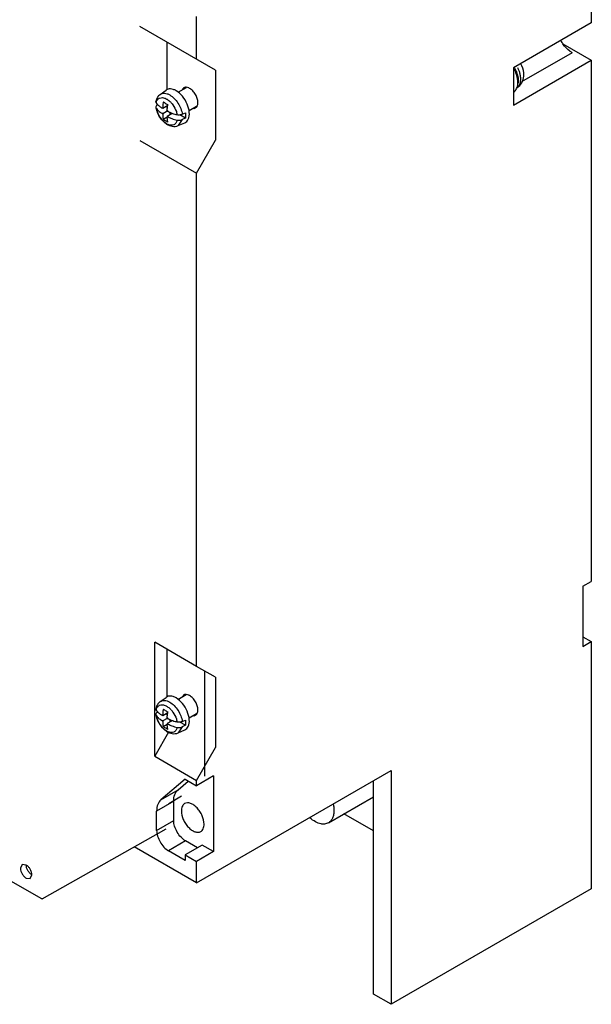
# Model space of a CAD drawing. Header units: millimetres. Extents: x 39 to 278, y 34 to 408.
# Tile 3 of 5: x 171 to 278, y 34 to 217. Entities that reach past the tile are written whole.
import ezdxf

# ---------------------------------------------------------------- set-up
doc = ezdxf.new("R2010")
doc.units = ezdxf.units.MM
doc.header["$LTSCALE"] = 28.735531
doc.layers.get('0').update_dxf_attribs({"linetype": 'CONTINUOUS'})
doc.layers.add('INTFCLR_79', color=7, linetype='CONTINUOUS')

msp = doc.modelspace()

# ---------------------------------------------------------------- linework, layer by layer
at = {"color": 7, "linetype": 'Continuous'}
for p, q in [((277.86, 264.87), (277.86, 216.78)), ((204.32, 210.05), (204.32, 218.01)), ((277.86, 216.78), (263.36, 208.41)), ((207.86, 208), (193.77, 216.14)), ((198.79, 213.24), (198.79, 204.36)), ((272.54, 212.91), (277.86, 209.84)), ((274.28, 211.25), (264.83, 205.8)), ((263.36, 201.47), (277.86, 209.84)), ((277.86, 209.84), (277.86, 112.77)), ((207.86, 208), (207.86, 194.94)), ((263.36, 208.41), (263.36, 201.47)), ((197.55, 203.48), (198.64, 204.28)), ((202.42, 204.73), (200.85, 203.82)), ((196.76, 201.07), (196.81, 200.94)), ((196.99, 201.49), (197.07, 201.55)), ((198.03, 200.86), (197.88, 200.94)), ((198.03, 199.88), (197.88, 199.96)), ((198.95, 201.39), (198.03, 200.86)), ((198.03, 200.86), (198.03, 201.02)), ((198.87, 200.37), (198.03, 199.88)), ((198.03, 199.88), (198.03, 199.72)), ((198.9, 201.01), (198.59, 201.19)), ((198.87, 200.37), (198.87, 200.53)), ((198.87, 200.37), (199.02, 200.29)), ((199.8, 199.93), (198.87, 199.39)), ((199.44, 199.72), (199.44, 200.07)), ((201.67, 199.77), (202.25, 200.05)), ((204.33, 201.21), (202.94, 200.41)), ((198.87, 199.23), (198.13, 198.8)), ((198.87, 199.39), (199.02, 199.31)), ((198.87, 199.39), (198.87, 199.23)), ((201.67, 198.79), (200.9, 197.66)), ((200.9, 197.66), (202.14, 198.21)), ((202.25, 199.07), (201.24, 199.66)), ((202.25, 199.07), (201.67, 198.79)), ((193.77, 194.91), (204.32, 188.82)), ((204.32, 188.82), (207.86, 194.94)), ((204.32, 96.96), (204.32, 188.82)), ((276.3, 111.87), (277.86, 112.77)), ((276.3, 111.87), (276.3, 100.68)), ((204.32, 96.96), (196.54, 101.45)), ((196.54, 80.22), (196.54, 101.45)), ((276.3, 102.48), (277.86, 101.58)), ((276.3, 100.68), (277.86, 101.58)), ((277.86, 101.58), (277.86, 55.54)), ((198.79, 100.15), (198.79, 91.28)), ((207.86, 94.92), (204.32, 96.96)), ((205.8, 96.11), (205.8, 76.52)), ((207.86, 94.92), (207.86, 81.85)), ((197.55, 90.39), (198.64, 91.19)), ((202.42, 91.64), (200.85, 90.74)), ((196.99, 88.41), (197.07, 88.46)), ((198.95, 88.31), (198.03, 87.77)), ((198.9, 87.92), (198.59, 88.1)), ((204.33, 88.12), (202.94, 87.32)), ((196.76, 87.99), (196.81, 87.86)), ((198.03, 87.77), (197.88, 87.86)), ((198.03, 86.79), (197.88, 86.88)), ((198.03, 87.77), (198.03, 87.94)), ((198.87, 87.28), (198.03, 86.79)), ((198.03, 86.79), (198.03, 86.63)), ((198.87, 87.28), (198.87, 87.45)), ((198.87, 87.28), (199.02, 87.2)), ((199.8, 86.84), (198.87, 86.3)), ((198.87, 86.3), (199.02, 86.22)), ((198.87, 86.3), (198.87, 86.14)), ((199.44, 86.63), (199.44, 86.98)), ((202.25, 85.99), (201.24, 86.57)), ((201.67, 86.69), (202.25, 86.97)), ((199.13, 84.71), (196.54, 80.22)), ((198.87, 86.14), (198.13, 85.71)), ((201.67, 85.71), (200.9, 84.58)), ((200.9, 84.58), (202.14, 85.13)), ((202.25, 85.99), (201.67, 85.71)), ((175.38, 53.7), (123.35, 83.74)), ((204.32, 75.73), (207.86, 81.85)), ((196.54, 80.22), (204.32, 75.73)), ((204.32, 56.62), (240.59, 77.57)), ((240.59, 77.57), (240.59, 34.02)), ((202.2, 75.94), (197.69, 72.13)), ((200.87, 73.97), (202.79, 75.59)), ((202.2, 75.94), (204.32, 74.71)), ((207.5, 76.55), (204.32, 74.71)), ((204.32, 74.71), (204.32, 75.73)), ((207.5, 76.55), (207.5, 62.46)), ((237.27, 35.94), (237.27, 75.65)), ((197.69, 72.13), (200.87, 73.97)), ((200.08, 71.85), (196.89, 70.02)), ((201.55, 72.76), (199.15, 71.37)), ((200.08, 68.26), (200.08, 71.85)), ((228.88, 67.82), (237.27, 72.66)), ((196.89, 66.42), (196.89, 70.02)), ((196.89, 66.42), (200.08, 68.26)), ((237.27, 66.32), (231.78, 69.49)), ((175.54, 53.68), (198.66, 66.7)), ((228.88, 67.82), (228.15, 67.59)), ((202.27, 64.46), (199.09, 62.63)), ((204.49, 63.18), (202.27, 64.46)), ((204.32, 56.62), (192.69, 63.34)), ((202.19, 60.83), (199.09, 62.63)), ((205.37, 63.69), (202.19, 61.85)), ((207.5, 62.46), (204.32, 60.63)), ((207.5, 62.46), (205.37, 63.69)), ((202.19, 61.85), (204.32, 60.63)), ((202.19, 61.85), (202.19, 60.83)), ((204.32, 56.62), (204.32, 60.63)), ((171.85, 60.04), (171.54, 59.35)), ((172.6, 59.96), (171.85, 60.04)), ((172.6, 57.51), (173.35, 57.44)), ((173.35, 57.44), (173.66, 58.13)), ((277.86, 55.54), (240.59, 34.02)), ((240.59, 34.02), (237.27, 35.94))]:
    msp.add_line(p, q, dxfattribs=at)
for centre, radius, start, end in [((278.48, 217.14), 7.3, 210.04, 216.1026), ((257.49, 205.02), 6.78, 28.6492, 30.0608), ((257.62, 205.09), 6.64, 23.4273, 28.6696), ((258.34, 205.51), 5.98, 22.4688, 29.8301), ((257.97, 205.24), 6.26, 17.9449, 23.4388), ((258.82, 205.78), 5.97, 24.3572, 26.294), ((258.99, 205.86), 5.78, 21.5859, 24.3641), ((259.87, 206.14), 4.86, 11.9903, 15.089), ((258.53, 205.42), 5.67, 13.4682, 17.9475), ((260.18, 206.21), 4.54, 10.1598, 11.9775), ((260.4, 206.25), 4.32, 8.6396, 10.1576), ((203.3, 201), 5.27, 168.2092, 172.5822), ((196.49, 199.12), 4.18, 41.6988, 45.8998), ((201.14, 201.74), 4.41, 195.5417, 201.6688), ((199.44, 200.7), 1.72, 205.2932, 214.7071), ((198.12, 200.69), 0.346, 106.1081, 115.2284), ((197.46, 199.55), 1.72, 25.2911, 34.7092), ((200.95, 201.4), 4.06, 222.1989, 227.7395), ((198.78, 199.56), 0.343, 286.062, 295.2745), ((201.59, 203.75), 5.14, 239.9365, 244.7516), ((200, 200.13), 2.46, 240.0002, 244.9125), ((199.89, 199.91), 2.22, 244.9714, 246.7316), ((203.28, 87.91), 5.25, 168.2011, 172.5903), ((196.49, 86.03), 4.18, 41.7181, 45.924), ((199.44, 87.61), 1.72, 205.2946, 214.7161), ((198.12, 87.61), 0.343, 106.0349, 115.2423), ((197.46, 86.47), 1.72, 25.2986, 34.709), ((201.59, 90.68), 5.15, 239.9413, 244.7467), ((200.94, 88.32), 4.05, 222.3199, 227.7822), ((200, 87.05), 2.46, 240.0474, 244.9462), ((198.78, 86.47), 0.343, 286.0545, 295.2545), ((199.9, 86.85), 2.25, 244.9916, 246.7033)]:
    msp.add_arc(centre, radius, start, end, dxfattribs=at)
for points, knots in [([(274.28, 211.25), (274.12, 211.34), (273.48, 211.78), (272.93, 212.36), (272.58, 212.84)], [0, 0, 0, 0, 0.230908, 1, 1, 1, 1]), ([(265.29, 206.88), (265.3, 207.08), (265.3, 207.88), (265.02, 208.67), (264.72, 209.2)], [0, 0, 0, 0, 0.246353, 1, 1, 1, 1]), ([(263.87, 207.8), (263.89, 207.75), (263.97, 207.56), (264.03, 207.36), (264.07, 207.21)], [0, 0, 0, 0, 0.253535, 1, 1, 1, 1]), ([(264.07, 207.21), (264.09, 207.16), (264.14, 206.95), (264.19, 206.74), (264.21, 206.58)], [0, 0, 0, 0, 0.256272, 1, 1, 1, 1]), ([(264.56, 207.41), (264.55, 207.46), (264.49, 207.65), (264.43, 207.85), (264.37, 207.99)], [0, 0, 0, 0, 0.24603, 1, 1, 1, 1]), ([(264.02, 204.75), (264.39, 204.97), (265.01, 205.61), (265.25, 206.46), (265.29, 206.88)], [0, 0, 0, 0, 0.500651, 1, 1, 1, 1]), ([(264.04, 204.78), (264.09, 204.92), (264.23, 205.57), (264.16, 206.24), (264.04, 206.74)], [0, 0, 0, 0, 0.221528, 1, 1, 1, 1]), ([(264.06, 204.78), (264.19, 204.87), (264.44, 205.12), (264.65, 205.63), (264.73, 206.24), (264.7, 206.67), (264.67, 206.9)], [0, 0, 0, 0, 0.208144, 0.439027, 0.702631, 1, 1, 1, 1]), ([(264.21, 206.58), (264.22, 206.5), (264.26, 206.17), (264.25, 205.83), (264.21, 205.59)], [0, 0, 0, 0, 0.266357, 1, 1, 1, 1]), ([(197.55, 203.48), (197.66, 203.56), (197.92, 203.69), (198.37, 203.72), (198.86, 203.62), (199.17, 203.47), (199.33, 203.38)], [0, 0, 0, 0, 0.218305, 0.449799, 0.708729, 1, 1, 1, 1]), ([(200.5, 204.17), (200.34, 204.27), (200.01, 204.42), (199.5, 204.53), (199.03, 204.49), (198.76, 204.36), (198.64, 204.28)], [0, 0, 0, 0, 0.291262, 0.550193, 0.78167, 1, 1, 1, 1]), ([(202.77, 198.84), (202.96, 199.23), (203.06, 200.24), (202.63, 201.74), (201.78, 203.15), (200.95, 203.91), (200.5, 204.17)], [0, 0, 0, 0, 0.208177, 0.468271, 0.746756, 1, 1, 1, 1]), ([(201.95, 204.71), (201.92, 204.69), (201.8, 204.61), (201.7, 204.48), (201.65, 204.38)], [0, 0, 0, 0, 0.242437, 1, 1, 1, 1]), ([(202.4, 204.81), (202.36, 204.81), (202.2, 204.81), (202.05, 204.77), (201.95, 204.71)], [0, 0, 0, 0, 0.263366, 1, 1, 1, 1]), ([(203.04, 204.6), (202.99, 204.63), (202.79, 204.74), (202.56, 204.8), (202.4, 204.81)], [0, 0, 0, 0, 0.273556, 1, 1, 1, 1]), ([(204.57, 201.95), (204.57, 202.2), (204.48, 202.73), (204.15, 203.47), (203.67, 204.13), (203.26, 204.48), (203.04, 204.6)], [0, 0, 0, 0, 0.237254, 0.500001, 0.762748, 1, 1, 1, 1]), ([(263.37, 203.91), (263.48, 203.98), (263.62, 204.08), (263.73, 204.21), (263.75, 204.25)], [0, 0, 0, 0, 0.744133, 1, 1, 1, 1]), ([(263.75, 204.25), (263.78, 204.29), (263.9, 204.45), (263.99, 204.64), (264.04, 204.78)], [0, 0, 0, 0, 0.239228, 1, 1, 1, 1]), ([(196.81, 201.92), (196.8, 201.94), (196.76, 202.02), (196.75, 202.11), (196.76, 202.17)], [0, 0, 0, 0, 0.262039, 1, 1, 1, 1]), ([(197.55, 203.48), (197.34, 203.33), (196.98, 202.93), (196.81, 202.42), (196.76, 202.17)], [0, 0, 0, 0, 0.497026, 1, 1, 1, 1]), ([(196.81, 201.92), (196.85, 202.11), (196.98, 202.47), (197.27, 202.72), (197.43, 202.79)], [0, 0, 0, 0, 0.532626, 1, 1, 1, 1]), ([(197.53, 201.17), (197.45, 201.23), (197.18, 201.44), (196.94, 201.7), (196.81, 201.92)], [0, 0, 0, 0, 0.270176, 1, 1, 1, 1]), ([(197.43, 202.79), (197.6, 202.87), (198.04, 202.92), (198.44, 202.78), (198.64, 202.68)], [0, 0, 0, 0, 0.456057, 1, 1, 1, 1]), ([(198.13, 202.07), (198.2, 202.03), (198.47, 201.85), (198.76, 201.69), (198.98, 201.58)], [0, 0, 0, 0, 0.242506, 1, 1, 1, 1]), ([(198.64, 202.68), (198.71, 202.64), (198.98, 202.49), (199.23, 202.29), (199.4, 202.12)], [0, 0, 0, 0, 0.234404, 1, 1, 1, 1]), ([(199.33, 203.38), (199.63, 203.21), (200.2, 202.75), (200.89, 201.87), (201.41, 200.86), (201.62, 200.13), (201.67, 199.77)], [0, 0, 0, 0, 0.232601, 0.489895, 0.752587, 1, 1, 1, 1]), ([(199.61, 201.9), (199.72, 201.78), (200.11, 201.29), (200.41, 200.72), (200.56, 200.27)], [0, 0, 0, 0, 0.247821, 1, 1, 1, 1]), ([(204.36, 201.17), (204.4, 201.22), (204.53, 201.45), (204.57, 201.73), (204.57, 201.95)], [0, 0, 0, 0, 0.224078, 1, 1, 1, 1]), ([(196.99, 201.49), (196.91, 201.44), (196.79, 201.32), (196.75, 201.15), (196.76, 201.07)], [0, 0, 0, 0, 0.54422, 1, 1, 1, 1]), ([(196.81, 200.94), (196.83, 200.9), (196.93, 200.75), (197.05, 200.61), (197.15, 200.51)], [0, 0, 0, 0, 0.239858, 1, 1, 1, 1]), ([(196.88, 200.55), (197.06, 199.94), (197.47, 199.16), (198.05, 198.53), (198.21, 198.38)], [0, 0, 0, 0, 0.752932, 1, 1, 1, 1]), ([(197.94, 198.68), (197.85, 198.78), (197.49, 199.22), (197.2, 199.72), (197.05, 200.12)], [0, 0, 0, 0, 0.246379, 1, 1, 1, 1]), ([(197.15, 200.51), (197.18, 200.48), (197.29, 200.37), (197.42, 200.26), (197.52, 200.19)], [0, 0, 0, 0, 0.241791, 1, 1, 1, 1]), ([(197.52, 200.19), (197.55, 200.17), (197.67, 200.09), (197.79, 200.02), (197.88, 199.96)], [0, 0, 0, 0, 0.24464, 1, 1, 1, 1]), ([(197.88, 200.94), (197.79, 201), (197.67, 201.07), (197.55, 201.15), (197.53, 201.17)], [0, 0, 0, 0, 0.755329, 1, 1, 1, 1]), ([(198.07, 201.68), (198.06, 201.62), (198.04, 201.4), (198.03, 201.19), (198.03, 201.02)], [0, 0, 0, 0, 0.257154, 1, 1, 1, 1]), ([(198.87, 200.53), (198.87, 200.62), (198.88, 200.97), (198.93, 201.32), (198.98, 201.58)], [0, 0, 0, 0, 0.239333, 1, 1, 1, 1]), ([(199.41, 200.08), (199.38, 200.1), (199.25, 200.16), (199.11, 200.23), (199.02, 200.29)], [0, 0, 0, 0, 0.254863, 1, 1, 1, 1]), ([(200.71, 199.67), (200.6, 199.69), (200.15, 199.79), (199.72, 199.94), (199.41, 200.08)], [0, 0, 0, 0, 0.260969, 1, 1, 1, 1]), ([(200.56, 200.27), (200.57, 200.22), (200.64, 200.02), (200.69, 199.82), (200.71, 199.67)], [0, 0, 0, 0, 0.257159, 1, 1, 1, 1]), ([(202.25, 200.05), (202.27, 199.97), (202.3, 199.64), (202.29, 199.31), (202.25, 199.07)], [0, 0, 0, 0, 0.266414, 1, 1, 1, 1]), ([(203.82, 200.86), (203.85, 200.86), (203.95, 200.88), (204.06, 200.91), (204.12, 200.95)], [0, 0, 0, 0, 0.257068, 1, 1, 1, 1]), ([(204.12, 200.95), (204.19, 200.99), (204.28, 201.06), (204.34, 201.14), (204.36, 201.17)], [0, 0, 0, 0, 0.74293, 1, 1, 1, 1]), ([(198.03, 199.72), (198.03, 199.64), (198.03, 199.33), (198.07, 199.02), (198.13, 198.8)], [0, 0, 0, 0, 0.263757, 1, 1, 1, 1]), ([(198.98, 198.31), (198.91, 198.35), (198.62, 198.49), (198.33, 198.66), (198.13, 198.8)], [0, 0, 0, 0, 0.257489, 1, 1, 1, 1]), ([(198.21, 198.38), (198.25, 198.34), (198.42, 198.19), (198.61, 198.05), (198.75, 197.95)], [0, 0, 0, 0, 0.25485, 1, 1, 1, 1]), ([(198.77, 198), (198.72, 198.02), (198.52, 198.14), (198.34, 198.29), (198.22, 198.4)], [0, 0, 0, 0, 0.238844, 1, 1, 1, 1]), ([(198.98, 198.31), (198.96, 198.38), (198.89, 198.68), (198.87, 198.99), (198.87, 199.23)], [0, 0, 0, 0, 0.236096, 1, 1, 1, 1]), ([(199.4, 199.11), (199.5, 199.06), (199.92, 198.88), (200.37, 198.75), (200.71, 198.69)], [0, 0, 0, 0, 0.238395, 1, 1, 1, 1]), ([(200.71, 198.69), (200.7, 198.62), (200.63, 198.37), (200.5, 198.13), (200.36, 198)], [0, 0, 0, 0, 0.272679, 1, 1, 1, 1]), ([(201.67, 199.77), (201.6, 199.74), (201.3, 199.63), (200.96, 199.62), (200.71, 199.67)], [0, 0, 0, 0, 0.234425, 1, 1, 1, 1]), ([(200.71, 198.69), (200.79, 198.67), (201.12, 198.64), (201.45, 198.69), (201.67, 198.79)], [0, 0, 0, 0, 0.257735, 1, 1, 1, 1]), ([(202.14, 198.21), (202.28, 198.27), (202.53, 198.45), (202.7, 198.71), (202.77, 198.84)], [0, 0, 0, 0, 0.484688, 1, 1, 1, 1]), ([(198.75, 197.95), (199.07, 197.75), (199.61, 197.52), (200.37, 197.49), (200.73, 197.59), (200.9, 197.66)], [0, 0, 0, 0, 0.507463, 0.753244, 1, 1, 1, 1]), ([(200.09, 197.82), (199.94, 197.75), (199.56, 197.69), (199.2, 197.79), (199.01, 197.87)], [0, 0, 0, 0, 0.461645, 1, 1, 1, 1]), ([(202.4, 91.73), (202.36, 91.73), (202.2, 91.73), (202.05, 91.68), (201.95, 91.63)], [0, 0, 0, 0, 0.263366, 1, 1, 1, 1]), ([(203.04, 91.52), (202.99, 91.55), (202.79, 91.65), (202.56, 91.72), (202.4, 91.73)], [0, 0, 0, 0, 0.273556, 1, 1, 1, 1]), ([(197.55, 90.39), (197.34, 90.24), (196.98, 89.84), (196.81, 89.34), (196.76, 89.08)], [0, 0, 0, 0, 0.497026, 1, 1, 1, 1]), ([(197.55, 90.39), (197.66, 90.48), (197.92, 90.6), (198.37, 90.64), (198.86, 90.53), (199.17, 90.39), (199.33, 90.29)], [0, 0, 0, 0, 0.218305, 0.449799, 0.708729, 1, 1, 1, 1]), ([(200.5, 91.09), (200.34, 91.18), (200.01, 91.34), (199.5, 91.45), (199.03, 91.41), (198.76, 91.28), (198.64, 91.19)], [0, 0, 0, 0, 0.291262, 0.550193, 0.78167, 1, 1, 1, 1]), ([(199.33, 90.29), (199.63, 90.12), (200.2, 89.66), (200.89, 88.79), (201.41, 87.78), (201.62, 87.05), (201.67, 86.69)], [0, 0, 0, 0, 0.232601, 0.489895, 0.752587, 1, 1, 1, 1]), ([(202.77, 85.76), (202.96, 86.15), (203.06, 87.16), (202.63, 88.65), (201.78, 90.07), (200.95, 90.83), (200.5, 91.09)], [0, 0, 0, 0, 0.208177, 0.468271, 0.746756, 1, 1, 1, 1]), ([(201.95, 91.63), (201.92, 91.61), (201.8, 91.52), (201.7, 91.4), (201.65, 91.29)], [0, 0, 0, 0, 0.242437, 1, 1, 1, 1]), ([(204.57, 88.86), (204.57, 89.11), (204.48, 89.64), (204.15, 90.39), (203.67, 91.05), (203.26, 91.39), (203.04, 91.52)], [0, 0, 0, 0, 0.237254, 0.500001, 0.762748, 1, 1, 1, 1]), ([(196.81, 88.84), (196.8, 88.85), (196.76, 88.93), (196.75, 89.02), (196.76, 89.08)], [0, 0, 0, 0, 0.262039, 1, 1, 1, 1]), ([(196.99, 88.41), (196.91, 88.36), (196.79, 88.24), (196.75, 88.06), (196.76, 87.99)], [0, 0, 0, 0, 0.54422, 1, 1, 1, 1]), ([(196.81, 88.84), (196.85, 89.01), (196.97, 89.36), (197.26, 89.63), (197.43, 89.71)], [0, 0, 0, 0, 0.488451, 1, 1, 1, 1]), ([(197.53, 88.08), (197.45, 88.14), (197.18, 88.35), (196.94, 88.62), (196.81, 88.84)], [0, 0, 0, 0, 0.270176, 1, 1, 1, 1]), ([(197.43, 89.71), (197.6, 89.78), (198.03, 89.84), (198.43, 89.7), (198.64, 89.59)], [0, 0, 0, 0, 0.43977, 1, 1, 1, 1]), ([(197.88, 87.86), (197.79, 87.91), (197.67, 87.98), (197.55, 88.06), (197.53, 88.08)], [0, 0, 0, 0, 0.755325, 1, 1, 1, 1]), ([(198.07, 88.59), (198.06, 88.54), (198.04, 88.32), (198.03, 88.1), (198.03, 87.94)], [0, 0, 0, 0, 0.257154, 1, 1, 1, 1]), ([(198.13, 88.99), (198.2, 88.94), (198.47, 88.77), (198.76, 88.61), (198.98, 88.5)], [0, 0, 0, 0, 0.242508, 1, 1, 1, 1]), ([(198.64, 89.59), (198.71, 89.56), (198.98, 89.4), (199.23, 89.2), (199.4, 89.04)], [0, 0, 0, 0, 0.236228, 1, 1, 1, 1]), ([(198.87, 87.45), (198.87, 87.53), (198.88, 87.88), (198.93, 88.24), (198.98, 88.5)], [0, 0, 0, 0, 0.239335, 1, 1, 1, 1]), ([(199.61, 88.81), (199.73, 88.69), (200.12, 88.19), (200.41, 87.62), (200.56, 87.19)], [0, 0, 0, 0, 0.273683, 1, 1, 1, 1]), ([(204.12, 87.87), (204.19, 87.91), (204.28, 87.98), (204.34, 88.06), (204.36, 88.08)], [0, 0, 0, 0, 0.74293, 1, 1, 1, 1]), ([(204.36, 88.08), (204.4, 88.13), (204.53, 88.37), (204.57, 88.65), (204.57, 88.86)], [0, 0, 0, 0, 0.224078, 1, 1, 1, 1]), ([(196.9, 87.48), (196.89, 87.51), (196.85, 87.63), (196.83, 87.76), (196.81, 87.86)], [0, 0, 0, 0, 0.265223, 1, 1, 1, 1]), ([(196.81, 87.86), (196.83, 87.82), (196.93, 87.66), (197.05, 87.52), (197.15, 87.42)], [0, 0, 0, 0, 0.239865, 1, 1, 1, 1]), ([(196.88, 87.47), (197.06, 86.85), (197.47, 86.07), (198.05, 85.44), (198.21, 85.3)], [0, 0, 0, 0, 0.752932, 1, 1, 1, 1]), ([(197.07, 86.97), (197.05, 87.02), (196.99, 87.18), (196.93, 87.35), (196.9, 87.48)], [0, 0, 0, 0, 0.265307, 1, 1, 1, 1]), ([(197.94, 85.59), (197.85, 85.7), (197.5, 86.12), (197.22, 86.6), (197.07, 86.97)], [0, 0, 0, 0, 0.266123, 1, 1, 1, 1]), ([(197.15, 87.42), (197.18, 87.39), (197.29, 87.28), (197.42, 87.18), (197.52, 87.11)], [0, 0, 0, 0, 0.241792, 1, 1, 1, 1]), ([(197.52, 87.11), (197.55, 87.09), (197.67, 87), (197.79, 86.93), (197.88, 86.88)], [0, 0, 0, 0, 0.244645, 1, 1, 1, 1]), ([(198.03, 86.63), (198.03, 86.55), (198.03, 86.24), (198.07, 85.93), (198.13, 85.71)], [0, 0, 0, 0, 0.263756, 1, 1, 1, 1]), ([(199.41, 86.99), (199.38, 87.01), (199.25, 87.08), (199.11, 87.15), (199.02, 87.2)], [0, 0, 0, 0, 0.254865, 1, 1, 1, 1]), ([(200.71, 86.58), (200.6, 86.6), (200.15, 86.7), (199.72, 86.85), (199.41, 86.99)], [0, 0, 0, 0, 0.26097, 1, 1, 1, 1]), ([(200.56, 87.19), (200.58, 87.13), (200.64, 86.94), (200.69, 86.73), (200.71, 86.58)], [0, 0, 0, 0, 0.272837, 1, 1, 1, 1]), ([(201.67, 86.69), (201.6, 86.65), (201.3, 86.54), (200.96, 86.54), (200.71, 86.58)], [0, 0, 0, 0, 0.234425, 1, 1, 1, 1]), ([(202.25, 86.97), (202.27, 86.88), (202.3, 86.56), (202.29, 86.22), (202.25, 85.99)], [0, 0, 0, 0, 0.266414, 1, 1, 1, 1]), ([(203.82, 87.77), (203.85, 87.77), (203.95, 87.79), (204.06, 87.83), (204.12, 87.87)], [0, 0, 0, 0, 0.257068, 1, 1, 1, 1]), ([(198.98, 85.22), (198.91, 85.26), (198.62, 85.41), (198.33, 85.58), (198.13, 85.71)], [0, 0, 0, 0, 0.257494, 1, 1, 1, 1]), ([(198.21, 85.3), (198.25, 85.26), (198.42, 85.1), (198.61, 84.96), (198.75, 84.87)], [0, 0, 0, 0, 0.25485, 1, 1, 1, 1]), ([(198.77, 84.91), (198.72, 84.94), (198.52, 85.06), (198.34, 85.2), (198.22, 85.32)], [0, 0, 0, 0, 0.240332, 1, 1, 1, 1]), ([(198.75, 84.87), (199.07, 84.66), (199.61, 84.43), (200.37, 84.41), (200.73, 84.5), (200.9, 84.58)], [0, 0, 0, 0, 0.507463, 0.753244, 1, 1, 1, 1]), ([(198.98, 85.22), (198.96, 85.29), (198.89, 85.6), (198.87, 85.91), (198.87, 86.14)], [0, 0, 0, 0, 0.236089, 1, 1, 1, 1]), ([(200.09, 84.73), (199.95, 84.66), (199.57, 84.6), (199.2, 84.71), (199.01, 84.79)], [0, 0, 0, 0, 0.445458, 1, 1, 1, 1]), ([(199.4, 86.02), (199.5, 85.98), (199.92, 85.79), (200.37, 85.67), (200.71, 85.6)], [0, 0, 0, 0, 0.238395, 1, 1, 1, 1]), ([(200.36, 84.92), (200.3, 84.86), (200.22, 84.79), (200.12, 84.74), (200.09, 84.73)], [0, 0, 0, 0, 0.742551, 1, 1, 1, 1]), ([(200.71, 85.6), (200.7, 85.54), (200.63, 85.29), (200.5, 85.05), (200.36, 84.92)], [0, 0, 0, 0, 0.246078, 1, 1, 1, 1]), ([(200.71, 85.6), (200.79, 85.59), (201.12, 85.55), (201.45, 85.6), (201.67, 85.71)], [0, 0, 0, 0, 0.257735, 1, 1, 1, 1]), ([(202.14, 85.13), (202.28, 85.19), (202.53, 85.36), (202.7, 85.62), (202.77, 85.76)], [0, 0, 0, 0, 0.484688, 1, 1, 1, 1]), ([(200.08, 71.85), (200.08, 72.27), (200.17, 73.06), (200.6, 73.75), (200.87, 73.97)], [0, 0, 0, 0, 0.546602, 1, 1, 1, 1]), ([(197.69, 72.13), (197.42, 71.91), (196.99, 71.22), (196.89, 70.44), (196.89, 70.02)], [0, 0, 0, 0, 0.453398, 1, 1, 1, 1]), ([(205.73, 67.57), (205.73, 68.11), (205.51, 68.94), (204.98, 69.92), (204.46, 70.59), (203.86, 71.12), (203.24, 71.46), (202.64, 71.58), (202.26, 71.48), (202.11, 71.4)], [0, 0, 0, 0, 0.269613, 0.417088, 0.56178, 0.695778, 0.813337, 0.912947, 1, 1, 1, 1]), ([(202.11, 71.4), (202.01, 71.34), (201.83, 71.18), (201.55, 70.73), (201.49, 70.31), (201.49, 70.02)], [0, 0, 0, 0, 0.218348, 0.452248, 1, 1, 1, 1]), ([(201.49, 70.02), (201.49, 69.49), (201.71, 68.66), (202.24, 67.67), (202.77, 67), (203.36, 66.48), (203.98, 66.14), (204.59, 66.02), (204.96, 66.11), (205.11, 66.2)], [0, 0, 0, 0, 0.269613, 0.417088, 0.56178, 0.695778, 0.813337, 0.912947, 1, 1, 1, 1]), ([(229.92, 70.1), (229.92, 69.85), (229.88, 69.37), (229.68, 68.71), (229.35, 68.17), (229.05, 67.91), (228.88, 67.82)], [0, 0, 0, 0, 0.289699, 0.549086, 0.782198, 1, 1, 1, 1]), ([(229.78, 71.32), (229.8, 71.21), (229.88, 70.81), (229.92, 70.41), (229.92, 70.1)], [0, 0, 0, 0, 0.261296, 1, 1, 1, 1]), ([(202.27, 64.46), (201.96, 64.64), (201.37, 65.14), (200.68, 66.08), (200.21, 67.14), (200.08, 67.9), (200.08, 68.26)], [0, 0, 0, 0, 0.237252, 0.499999, 0.762746, 1, 1, 1, 1]), ([(228.15, 67.59), (227.94, 67.57), (227.35, 67.61), (226.41, 67.99), (225.76, 68.46), (225.45, 68.75)], [0, 0, 0, 0, 0.211564, 0.576146, 1, 1, 1, 1]), ([(196.89, 66.42), (196.89, 66.06), (197.03, 65.31), (197.5, 64.24), (198.19, 63.3), (198.78, 62.81), (199.09, 62.63)], [0, 0, 0, 0, 0.237254, 0.500001, 0.762748, 1, 1, 1, 1]), ([(205.11, 66.2), (205.21, 66.26), (205.4, 66.41), (205.67, 66.87), (205.73, 67.29), (205.73, 67.57)], [0, 0, 0, 0, 0.218348, 0.452248, 1, 1, 1, 1]), ([(171.54, 59.35), (171.54, 59.18), (171.6, 58.81), (171.83, 58.3), (172.16, 57.84), (172.45, 57.6), (172.6, 57.51)], [0, 0, 0, 0, 0.237244, 0.500001, 0.762757, 1, 1, 1, 1]), ([(173.66, 58.13), (173.66, 58.3), (173.59, 58.67), (173.37, 59.18), (173.03, 59.64), (172.75, 59.88), (172.6, 59.96)], [0, 0, 0, 0, 0.237244, 0.500001, 0.762757, 1, 1, 1, 1]), ([(173.66, 58.13), (173.51, 58.21), (173.22, 58.45), (172.89, 58.91), (172.66, 59.42), (172.6, 59.79), (172.6, 59.96)], [0, 0, 0, 0, 0.237243, 0.499999, 0.762756, 1, 1, 1, 1]), ([(175.54, 53.68), (175.53, 53.67), (175.48, 53.66), (175.42, 53.68), (175.38, 53.7)], [0, 0, 0, 0, 0.220781, 1, 1, 1, 1])]:
    msp.add_open_spline(points, degree=3, knots=knots, dxfattribs=at)
for points in [[(196.76, 201.07), (196.79, 200.9), (196.83, 200.72), (196.88, 200.55)], [(196.9, 200.56), (196.86, 200.69), (196.83, 200.81), (196.81, 200.94)], [(197.88, 200.94), (197.91, 200.97), (197.94, 200.99), (197.97, 201)], [(199.02, 199.31), (198.99, 199.28), (198.96, 199.26), (198.93, 199.25)], [(200.36, 198), (200.28, 197.93), (200.19, 197.86), (200.09, 197.82)], [(196.76, 87.99), (196.79, 87.81), (196.83, 87.64), (196.88, 87.47)], [(197.88, 87.86), (197.91, 87.88), (197.94, 87.9), (197.97, 87.92)], [(199.02, 86.22), (198.99, 86.2), (198.96, 86.18), (198.93, 86.16)]]:
    msp.add_open_spline(points, degree=3, dxfattribs=at)
at = {"layer": 'INTFCLR_79', "color": 254, "linetype": 'Continuous', "true_color": 0xf0ebaf}
for p, q in [((198.87, 200.37), (198.45, 200.13)), ((198.87, 87.28), (198.45, 87.04))]:
    msp.add_line(p, q, dxfattribs=at)

doc.saveas('drawing.dxf')
